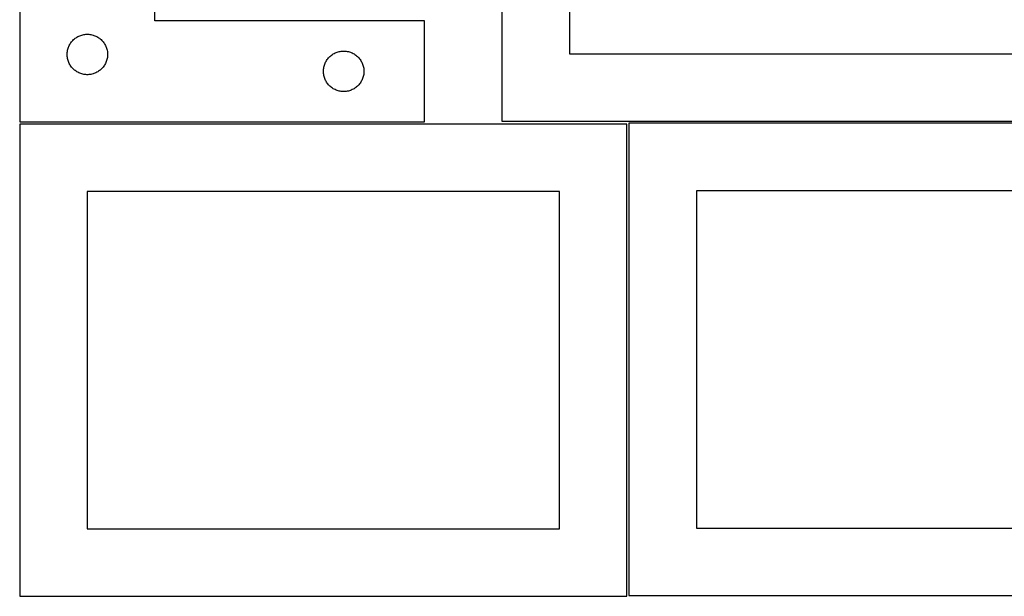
# Model space of a CAD drawing. Header units: millimetres. Extents: x 7 to 1493, y 7 to 2993.
# Tile 8 of 16: x 7 to 736, y 1764 to 2192. Entities that reach past the tile are written whole.
import ezdxf

# ---------------------------------------------------------------- set-up
doc = ezdxf.new("R2010")
doc.units = ezdxf.units.MM
doc.layers.add('CUT', color=7, linetype='CONTINUOUS', true_color=0x000000)

msp = doc.modelspace()

# ---------------------------------------------------------------- linework, layer by layer
at = {"layer": 'CUT'}
for p, q in [((363.943855, 2466.295954), (363.943855, 2116.295954)), ((413.943855, 2416.295954), (413.943855, 2166.295954)), ((6.667084, 2365.801543), (6.667084, 2115.801543)), ((106.667084, 2190.801543), (106.667084, 2365.801543)), ((306.667084, 2190.801543), (106.667084, 2190.801543)), ((306.667084, 2115.801543), (306.667084, 2190.801543)), ((44.441659, 2174.49286), (44.905287, 2175.110686)), ((44.905287, 2175.110686), (45.400105, 2175.703825)), ((45.400105, 2175.703825), (45.924802, 2176.270706)), ((45.924802, 2176.270706), (46.477984, 2176.809824)), ((46.477984, 2176.809824), (47.058187, 2177.31975)), ((47.058187, 2177.31975), (47.66387, 2177.799132)), ((47.66387, 2177.799132), (48.293429, 2178.246699)), ((48.293429, 2178.246699), (48.945192, 2178.661263)), ((48.945192, 2178.661263), (49.617433, 2179.041725)), ((49.617433, 2179.041725), (50.308369, 2179.387077)), ((50.308369, 2179.387077), (51.016166, 2179.696403)), ((51.016166, 2179.696403), (51.738949, 2179.968882)), ((51.738949, 2179.968882), (52.4748, 2180.203791)), ((52.4748, 2180.203791), (53.221768, 2180.400509)), ((53.221768, 2180.400509), (53.977873, 2180.558513)), ((53.977873, 2180.558513), (54.741109, 2180.677383)), ((54.741109, 2180.677383), (55.509453, 2180.756806)), ((55.509453, 2180.756806), (56.280866, 2180.79657)), ((56.280866, 2180.79657), (57.053303, 2180.79657)), ((57.053303, 2180.79657), (57.824716, 2180.756806)), ((57.824716, 2180.756806), (58.59306, 2180.677383)), ((58.59306, 2180.677383), (59.356296, 2180.558513)), ((59.356296, 2180.558513), (60.112401, 2180.400509)), ((60.112401, 2180.400509), (60.859369, 2180.203791)), ((60.859369, 2180.203791), (61.59522, 2179.968882)), ((61.59522, 2179.968882), (62.318003, 2179.696403)), ((62.318003, 2179.696403), (63.0258, 2179.387077)), ((63.0258, 2179.387077), (63.716736, 2179.041725)), ((63.716736, 2179.041725), (64.388976, 2178.661263)), ((64.388976, 2178.661263), (65.04074, 2178.246699)), ((65.04074, 2178.246699), (65.670299, 2177.799132)), ((65.670299, 2177.799132), (66.275982, 2177.31975)), ((66.275982, 2177.31975), (66.856185, 2176.809824)), ((66.856185, 2176.809824), (67.409367, 2176.270706)), ((67.409367, 2176.270706), (67.934063, 2175.703825)), ((67.934063, 2175.703825), (68.428882, 2175.110686)), ((68.428882, 2175.110686), (68.892509, 2174.49286)), ((41.746586, 2167.343858), (41.845766, 2168.109902)), ((41.845766, 2168.109902), (41.984249, 2168.869824)), ((41.984249, 2168.869824), (42.161669, 2169.62161)), ((42.161669, 2169.62161), (42.377554, 2170.363266)), ((42.377554, 2170.363266), (42.631332, 2171.092825)), ((42.631332, 2171.092825), (42.922331, 2171.808352)), ((42.922331, 2171.808352), (43.249778, 2172.50795)), ((43.249778, 2172.50795), (43.612806, 2173.189764)), ((43.612806, 2173.189764), (44.010451, 2173.851986)), ((44.010451, 2173.851986), (44.441659, 2174.49286)), ((68.892509, 2174.49286), (69.323718, 2173.851986)), ((69.323718, 2173.851986), (69.721363, 2173.189764)), ((69.721363, 2173.189764), (70.084391, 2172.50795)), ((70.084391, 2172.50795), (70.411838, 2171.808352)), ((70.411838, 2171.808352), (70.702837, 2171.092825)), ((70.702837, 2171.092825), (70.956615, 2170.363266)), ((70.956615, 2170.363266), (71.1725, 2169.62161)), ((71.1725, 2169.62161), (71.34992, 2168.869824)), ((71.34992, 2168.869824), (71.488403, 2168.109902)), ((71.488403, 2168.109902), (71.587583, 2167.343858)), ((241.016166, 2167.196403), (241.738949, 2167.468882)), ((241.738949, 2167.468882), (242.4748, 2167.703791)), ((242.4748, 2167.703791), (243.221768, 2167.900509)), ((243.221768, 2167.900509), (243.977873, 2168.058513)), ((243.977873, 2168.058513), (244.741109, 2168.177383)), ((244.741109, 2168.177383), (245.509453, 2168.256806)), ((245.509453, 2168.256806), (246.280866, 2168.29657)), ((246.280866, 2168.29657), (247.053303, 2168.29657)), ((247.053303, 2168.29657), (247.824716, 2168.256806)), ((247.824716, 2168.256806), (248.59306, 2168.177383)), ((248.59306, 2168.177383), (249.356296, 2168.058513)), ((249.356296, 2168.058513), (250.112401, 2167.900509)), ((250.112401, 2167.900509), (250.859369, 2167.703791)), ((250.859369, 2167.703791), (251.59522, 2167.468882)), ((251.59522, 2167.468882), (252.318003, 2167.196403)), ((41.667084, 2165.801543), (41.686973, 2166.573725)), ((41.686973, 2165.029362), (41.667084, 2165.801543)), ((41.686973, 2166.573725), (41.746586, 2167.343858)), ((41.746586, 2164.259228), (41.686973, 2165.029362)), ((41.845766, 2163.493185), (41.746586, 2164.259228)), ((41.984249, 2162.733262), (41.845766, 2163.493185)), ((42.161669, 2161.981477), (41.984249, 2162.733262)), ((42.377554, 2161.239821), (42.161669, 2161.981477)), ((42.631332, 2160.510262), (42.377554, 2161.239821)), ((42.922331, 2159.794735), (42.631332, 2160.510262)), ((70.702837, 2160.510262), (70.411838, 2159.794735)), ((70.956615, 2161.239821), (70.702837, 2160.510262)), ((71.1725, 2161.981477), (70.956615, 2161.239821)), ((71.34992, 2162.733262), (71.1725, 2161.981477)), ((71.488403, 2163.493185), (71.34992, 2162.733262)), ((71.587583, 2164.259228), (71.488403, 2163.493185)), ((71.587583, 2167.343858), (71.647196, 2166.573725)), ((71.647196, 2165.029362), (71.587583, 2164.259228)), ((71.647196, 2166.573725), (71.667084, 2165.801543)), ((71.667084, 2165.801543), (71.647196, 2165.029362)), ((233.249778, 2160.00795), (233.612806, 2160.689764)), ((233.612806, 2160.689764), (234.010451, 2161.351986)), ((234.010451, 2161.351986), (234.441659, 2161.99286)), ((234.441659, 2161.99286), (234.905287, 2162.610686)), ((234.905287, 2162.610686), (235.400105, 2163.203825)), ((235.400105, 2163.203825), (235.924802, 2163.770706)), ((235.924802, 2163.770706), (236.477984, 2164.309824)), ((236.477984, 2164.309824), (237.058187, 2164.81975)), ((237.058187, 2164.81975), (237.66387, 2165.299132)), ((237.66387, 2165.299132), (238.293429, 2165.746699)), ((238.293429, 2165.746699), (238.945192, 2166.161263)), ((238.945192, 2166.161263), (239.617433, 2166.541725)), ((239.617433, 2166.541725), (240.308369, 2166.887077)), ((240.308369, 2166.887077), (241.016166, 2167.196403)), ((252.318003, 2167.196403), (253.0258, 2166.887077)), ((253.0258, 2166.887077), (253.716736, 2166.541725)), ((253.716736, 2166.541725), (254.388976, 2166.161263)), ((254.388976, 2166.161263), (255.04074, 2165.746699)), ((255.04074, 2165.746699), (255.670299, 2165.299132)), ((255.670299, 2165.299132), (256.275982, 2164.81975)), ((256.275982, 2164.81975), (256.856185, 2164.309824)), ((256.856185, 2164.309824), (257.409367, 2163.770706)), ((257.409367, 2163.770706), (257.934063, 2163.203825)), ((257.934063, 2163.203825), (258.428882, 2162.610686)), ((258.428882, 2162.610686), (258.892509, 2161.99286)), ((258.892509, 2161.99286), (259.323718, 2161.351986)), ((259.323718, 2161.351986), (259.721363, 2160.689764)), ((259.721363, 2160.689764), (260.084391, 2160.00795)), ((413.943855, 2166.295954), (763.943855, 2166.295954)), ((43.249778, 2159.095136), (42.922331, 2159.794735)), ((43.612806, 2158.413322), (43.249778, 2159.095136)), ((44.010451, 2157.7511), (43.612806, 2158.413322)), ((44.441659, 2157.110227), (44.010451, 2157.7511)), ((44.905287, 2156.492401), (44.441659, 2157.110227)), ((45.400105, 2155.899262), (44.905287, 2156.492401)), ((45.924802, 2155.332381), (45.400105, 2155.899262)), ((46.477984, 2154.793263), (45.924802, 2155.332381)), ((47.058187, 2154.283337), (46.477984, 2154.793263)), ((47.66387, 2153.803955), (47.058187, 2154.283337)), ((48.293429, 2153.356388), (47.66387, 2153.803955)), ((48.945192, 2152.941824), (48.293429, 2153.356388)), ((49.617433, 2152.561361), (48.945192, 2152.941824)), ((64.388976, 2152.941824), (63.716736, 2152.561361)), ((65.04074, 2153.356388), (64.388976, 2152.941824)), ((65.670299, 2153.803955), (65.04074, 2153.356388)), ((66.275982, 2154.283337), (65.670299, 2153.803955)), ((66.856185, 2154.793263), (66.275982, 2154.283337)), ((67.409367, 2155.332381), (66.856185, 2154.793263)), ((67.934063, 2155.899262), (67.409367, 2155.332381)), ((68.428882, 2156.492401), (67.934063, 2155.899262)), ((68.892509, 2157.110227), (68.428882, 2156.492401)), ((69.323718, 2157.7511), (68.892509, 2157.110227)), ((69.721363, 2158.413322), (69.323718, 2157.7511)), ((70.084391, 2159.095136), (69.721363, 2158.413322)), ((70.411838, 2159.794735), (70.084391, 2159.095136)), ((231.667084, 2153.301543), (231.686973, 2154.073725)), ((231.686973, 2152.529362), (231.667084, 2153.301543)), ((231.686973, 2154.073725), (231.746586, 2154.843858)), ((231.746586, 2154.843858), (231.845766, 2155.609902)), ((231.845766, 2155.609902), (231.984249, 2156.369824)), ((231.984249, 2156.369824), (232.161669, 2157.12161)), ((232.161669, 2157.12161), (232.377554, 2157.863266)), ((232.377554, 2157.863266), (232.631332, 2158.592825)), ((232.631332, 2158.592825), (232.922331, 2159.308352)), ((232.922331, 2159.308352), (233.249778, 2160.00795)), ((260.084391, 2160.00795), (260.411838, 2159.308352)), ((260.411838, 2159.308352), (260.702837, 2158.592825)), ((260.702837, 2158.592825), (260.956615, 2157.863266)), ((260.956615, 2157.863266), (261.1725, 2157.12161)), ((261.1725, 2157.12161), (261.34992, 2156.369824)), ((261.34992, 2156.369824), (261.488403, 2155.609902)), ((261.488403, 2155.609902), (261.587583, 2154.843858)), ((261.587583, 2154.843858), (261.647196, 2154.073725)), ((261.647196, 2154.073725), (261.667084, 2153.301543)), ((261.667084, 2153.301543), (261.647196, 2152.529362)), ((50.308369, 2152.216009), (49.617433, 2152.561361)), ((51.016166, 2151.906684), (50.308369, 2152.216009)), ((51.738949, 2151.634205), (51.016166, 2151.906684)), ((52.4748, 2151.399295), (51.738949, 2151.634205)), ((53.221768, 2151.202578), (52.4748, 2151.399295)), ((53.977873, 2151.044574), (53.221768, 2151.202578)), ((54.741109, 2150.925703), (53.977873, 2151.044574)), ((55.509453, 2150.84628), (54.741109, 2150.925703)), ((56.280866, 2150.806516), (55.509453, 2150.84628)), ((57.053303, 2150.806516), (56.280866, 2150.806516)), ((57.824716, 2150.84628), (57.053303, 2150.806516)), ((58.59306, 2150.925703), (57.824716, 2150.84628)), ((59.356296, 2151.044574), (58.59306, 2150.925703)), ((60.112401, 2151.202578), (59.356296, 2151.044574)), ((60.859369, 2151.399295), (60.112401, 2151.202578)), ((61.59522, 2151.634205), (60.859369, 2151.399295)), ((62.318003, 2151.906684), (61.59522, 2151.634205)), ((63.0258, 2152.216009), (62.318003, 2151.906684)), ((63.716736, 2152.561361), (63.0258, 2152.216009)), ((231.746586, 2151.759228), (231.686973, 2152.529362)), ((231.845766, 2150.993185), (231.746586, 2151.759228)), ((231.984249, 2150.233262), (231.845766, 2150.993185)), ((232.161669, 2149.481477), (231.984249, 2150.233262)), ((232.377554, 2148.739821), (232.161669, 2149.481477)), ((232.631332, 2148.010262), (232.377554, 2148.739821)), ((232.922331, 2147.294735), (232.631332, 2148.010262)), ((233.249778, 2146.595136), (232.922331, 2147.294735)), ((233.612806, 2145.913322), (233.249778, 2146.595136)), ((234.010451, 2145.2511), (233.612806, 2145.913322)), ((259.721363, 2145.913322), (259.323718, 2145.2511)), ((260.084391, 2146.595136), (259.721363, 2145.913322)), ((260.411838, 2147.294735), (260.084391, 2146.595136)), ((260.702837, 2148.010262), (260.411838, 2147.294735)), ((260.956615, 2148.739821), (260.702837, 2148.010262)), ((261.1725, 2149.481477), (260.956615, 2148.739821)), ((261.34992, 2150.233262), (261.1725, 2149.481477)), ((261.488403, 2150.993185), (261.34992, 2150.233262)), ((261.587583, 2151.759228), (261.488403, 2150.993185)), ((261.647196, 2152.529362), (261.587583, 2151.759228)), ((234.441659, 2144.610227), (234.010451, 2145.2511)), ((234.905287, 2143.992401), (234.441659, 2144.610227)), ((235.400105, 2143.399262), (234.905287, 2143.992401)), ((235.924802, 2142.832381), (235.400105, 2143.399262)), ((236.477984, 2142.293263), (235.924802, 2142.832381)), ((237.058187, 2141.783337), (236.477984, 2142.293263)), ((237.66387, 2141.303955), (237.058187, 2141.783337)), ((238.293429, 2140.856388), (237.66387, 2141.303955)), ((238.945192, 2140.441824), (238.293429, 2140.856388)), ((239.617433, 2140.061361), (238.945192, 2140.441824)), ((240.308369, 2139.716009), (239.617433, 2140.061361)), ((241.016166, 2139.406684), (240.308369, 2139.716009)), ((241.738949, 2139.134205), (241.016166, 2139.406684)), ((242.4748, 2138.899295), (241.738949, 2139.134205)), ((243.221768, 2138.702578), (242.4748, 2138.899295)), ((243.977873, 2138.544574), (243.221768, 2138.702578)), ((244.741109, 2138.425703), (243.977873, 2138.544574)), ((245.509453, 2138.34628), (244.741109, 2138.425703)), ((246.280866, 2138.306516), (245.509453, 2138.34628)), ((247.053303, 2138.306516), (246.280866, 2138.306516)), ((247.824716, 2138.34628), (247.053303, 2138.306516)), ((248.59306, 2138.425703), (247.824716, 2138.34628)), ((249.356296, 2138.544574), (248.59306, 2138.425703)), ((250.112401, 2138.702578), (249.356296, 2138.544574)), ((250.859369, 2138.899295), (250.112401, 2138.702578)), ((251.59522, 2139.134205), (250.859369, 2138.899295)), ((252.318003, 2139.406684), (251.59522, 2139.134205)), ((253.0258, 2139.716009), (252.318003, 2139.406684)), ((253.716736, 2140.061361), (253.0258, 2139.716009)), ((254.388976, 2140.441824), (253.716736, 2140.061361)), ((255.04074, 2140.856388), (254.388976, 2140.441824)), ((255.670299, 2141.303955), (255.04074, 2140.856388)), ((256.275982, 2141.783337), (255.670299, 2141.303955)), ((256.856185, 2142.293263), (256.275982, 2141.783337)), ((257.409367, 2142.832381), (256.856185, 2142.293263)), ((257.934063, 2143.399262), (257.409367, 2142.832381)), ((258.428882, 2143.992401), (257.934063, 2143.399262)), ((258.892509, 2144.610227), (258.428882, 2143.992401)), ((259.323718, 2145.2511), (258.892509, 2144.610227)), ((456.524767, 2114.148695), (6.524767, 2114.148695)), ((6.524767, 2114.148695), (6.524767, 1764.148695)), ((6.667084, 2115.801543), (306.667084, 2115.801543)), ((363.943855, 2116.295954), (813.943855, 2116.295954)), ((456.524767, 1764.148695), (456.524767, 2114.148695)), ((908.085395, 2114.76446), (458.085395, 2114.76446)), ((458.085395, 2114.76446), (458.085395, 1764.76446)), ((406.524767, 2064.148695), (56.524767, 2064.148695)), ((56.524767, 2064.148695), (56.524767, 1814.148695)), ((406.524767, 1814.148695), (406.524767, 2064.148695)), ((858.085395, 2064.76446), (508.085395, 2064.76446)), ((508.085395, 2064.76446), (508.085395, 1814.76446)), ((56.524767, 1814.148695), (406.524767, 1814.148695)), ((508.085395, 1814.76446), (858.085395, 1814.76446)), ((6.524767, 1764.148695), (456.524767, 1764.148695)), ((458.085395, 1764.76446), (908.085395, 1764.76446))]:
    msp.add_line(p, q, dxfattribs=at)

doc.saveas('drawing.dxf')
